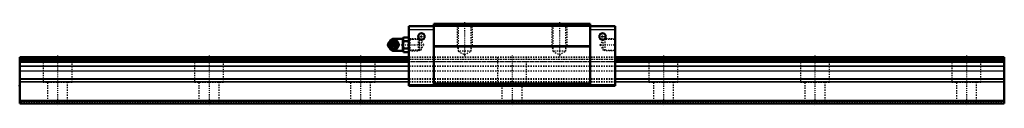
# Model space of a CAD drawing. Header units: millimetres. Extents: x -30 to 750, y -2 to 64.
import ezdxf

# ---------------------------------------------------------------- set-up
doc = ezdxf.new("R2010")
doc.units = ezdxf.units.MM
doc.linetypes.add('Center', pattern=[1.5, 0.45, -0.5, 0.05, -0.5])
doc.linetypes.add('Dashed', pattern=[2, 1, -1])
for name, color, linetype, lineweight in [('2d ConnectionPoints', 7, 'Continuous', 50), ('AM_0', 7, 'Continuous', 50), ('AM_4', 3, 'Continuous', 25), ('AM_5', 3, 'Continuous', 25), ('AM_7', 7, 'Center', 25), ('AM_9', 6, 'Dashed', 25)]:
    doc.layers.add(name, color=color, linetype=linetype, lineweight=lineweight)

# ---------------------------------------------------------------- blocks, each defined once
blk = doc.blocks.new('1_B_PT1_8_grease_nipple_joint1_SVR_0_in_SVS55R1SS780LG300BPT18308350001_0')
at = {"layer": 'AM_0'}
for p, q in [((262.45, 48.36), (262.09, 47.84)), ((264.21, 49.59), (264.44, 49.9)), ((264.44, 49.9), (268.58, 49.9)), ((273.65, 51.2), (266.15, 51.2)), ((274.17, 52.17), (273.65, 51.28)), ((273.65, 51.28), (273.65, 41.52)), ((274.17, 52.17), (277.83, 52.17)), ((274.17, 49.29), (277.83, 49.29)), ((278.35, 51.28), (277.83, 52.17)), ((262.09, 44.96), (262.45, 44.44)), ((264.44, 42.9), (264.22, 43.2)), ((264.44, 42.9), (268.58, 42.9)), ((266.15, 41.6), (273.65, 41.6)), ((270.06, 46.4), (270.46, 46.4)), ((273.65, 41.52), (274.17, 40.63)), ((274.17, 43.51), (277.83, 43.51)), ((274.17, 40.63), (277.83, 40.63)), ((277.83, 40.63), (278.35, 41.52))]:
    blk.add_line(p, q, dxfattribs=at)
for points in [[(268.18, 49.9), (268.37, 49.35), (268.59, 48.77), (268.77, 48.36), (269, 47.94), (269.31, 47.44), (269.65, 46.95), (270.06, 46.4)], [(270.46, 46.4), (270.2, 47.13), (270.03, 47.53), (269.84, 47.93), (269.53, 48.49), (269.18, 49.06), (268.88, 49.49), (268.58, 49.9)], [(274.17, 52.17), (273.97, 51.8), (273.83, 51.42), (273.74, 51.02), (273.72, 50.63), (273.76, 50.29), (273.85, 49.96), (274.17, 49.29)], [(274.17, 49.29), (273.98, 48.57), (273.84, 47.85), (273.75, 47.1), (273.72, 46.35), (273.75, 45.64), (273.84, 44.93), (273.98, 44.22), (274.17, 43.51)], [(277.83, 49.29), (278.03, 49.66), (278.17, 50.04), (278.26, 50.44), (278.28, 50.83), (278.24, 51.17), (278.15, 51.5), (277.83, 52.17)], [(277.83, 43.51), (278.02, 44.23), (278.16, 44.95), (278.25, 45.7), (278.28, 46.45), (278.25, 47.16), (278.16, 47.87), (278.02, 48.58), (277.83, 49.29)], [(270.06, 46.4), (269.65, 45.85), (269.25, 45.27), (269, 44.86), (268.77, 44.44), (268.55, 43.94), (268.37, 43.45), (268.18, 42.9)], [(268.58, 42.9), (269.1, 43.63), (269.36, 44.03), (269.6, 44.43), (269.9, 44.99), (270.15, 45.56), (270.31, 45.99), (270.46, 46.4)], [(274.17, 43.51), (273.97, 43.14), (273.83, 42.76), (273.74, 42.36), (273.72, 41.97), (273.76, 41.63), (273.85, 41.3), (274.17, 40.63)], [(277.83, 40.63), (278.03, 41), (278.17, 41.38), (278.26, 41.78), (278.28, 42.17), (278.24, 42.51), (278.15, 42.84), (277.83, 43.51)]]:
    blk.add_lwpolyline(points, dxfattribs=at)
for centre, radius, start, end in [((266.15, 48.2), 3, 90, 159.94362), ((264.91, 46.4), 3.3, 270, 90), ((266.15, 44.6), 3, 200.05638, 270)]:
    blk.add_arc(centre, radius, start, end, dxfattribs=at)
for major_axis in [(0, 2.42), (0, -1.01)]:
    blk.add_ellipse((263.9, 46.4), major_axis=major_axis, ratio=0.927184, dxfattribs=at)
blk.add_ellipse((264.91, 46.4), major_axis=(0, 3.3), ratio=0.927184, start_param=2.207257, end_param=7.217521, dxfattribs=at)
at = {"layer": 'AM_4'}
for p, q in [((266.15, 51.2), (266.15, 49.92)), ((266.15, 42.89), (266.15, 41.6))]:
    blk.add_line(p, q, dxfattribs=at)
blk.add_ellipse((265.73, 46.4), major_axis=(0, 2.94), ratio=0.927184, start_param=3.533104, end_param=5.891674, dxfattribs=at)
at = {"layer": 'AM_5', "linetype": 'Dashed'}
for p, q in [((278.35, 51.26), (279.33, 50.66)), ((286.33, 50.48), (279.33, 50.66)), ((279.35, 41.54), (279.35, 51.26)), ((278.35, 41.54), (279.33, 42.14)), ((286.33, 42.32), (279.33, 42.14))]:
    blk.add_line(p, q, dxfattribs=at)
at = {"layer": 'AM_7'}
for p, q in [((264.91, 42.94), (264.91, 49.86)), ((261.44, 46.4), (290.72, 46.4))]:
    blk.add_line(p, q, dxfattribs=at)
at = {"layer": 'AM_9'}
for p, q in [((263.15, 48.2), (263.15, 44.6)), ((266.15, 49.92), (266.15, 42.89)), ((266.92, 48.86), (267.07, 48.76)), ((285.77, 51.07), (278.35, 51.26)), ((286.35, 50.46), (285.77, 51.07)), ((285.77, 51.07), (285.77, 41.73)), ((286.35, 50.46), (286.35, 42.34)), ((262.56, 46.4), (262.96, 46.4)), ((267.1, 44.07), (266.99, 43.99)), ((268.19, 46.43), (268.19, 46.4)), ((278.35, 41.54), (285.77, 41.73)), ((285.77, 41.73), (286.35, 42.34))]:
    blk.add_line(p, q, dxfattribs=at)
for points in [[(262.56, 46.4), (262.75, 46.95), (262.97, 47.53), (262.98, 47.56)], [(264.83, 49.9), (264.57, 49.17), (264.41, 48.77), (264.21, 48.37), (263.91, 47.81), (263.56, 47.24), (263.26, 46.81), (262.96, 46.4)], [(263.03, 46.78), (263.05, 46.9), (263.13, 47.25), (263.24, 47.58), (263.39, 47.9), (263.58, 48.19), (263.8, 48.45), (264.04, 48.68), (264.31, 48.88), (264.6, 49.04), (264.9, 49.15), (265.22, 49.23), (265.54, 49.26), (265.87, 49.24), (266.19, 49.18), (266.51, 49.08), (266.8, 48.93), (266.92, 48.86)], [(263.17, 47.97), (263.38, 48.36), (263.69, 48.86), (264.03, 49.35), (264.21, 49.59)], [(265.65, 43.24), (265.53, 43.22), (265.21, 43.21), (264.89, 43.26), (264.59, 43.36), (264.31, 43.52), (264.07, 43.72), (263.86, 43.96), (263.68, 44.25), (263.54, 44.56), (263.37, 45.13), (263.29, 45.72), (263.26, 46.63), (263.35, 47.54), (263.45, 47.97), (263.6, 48.39), (263.82, 48.78), (264.1, 49.11), (264.4, 49.33), (264.73, 49.49), (265.02, 49.57), (265.33, 49.59), (265.65, 49.56)], [(265.65, 49.56), (265.8, 49.52), (265.93, 49.48), (266.04, 49.43), (266.15, 49.38)], [(266.15, 43.42), (266.76, 43.76), (267.29, 44.12), (267.74, 44.49), (268.11, 44.88), (268.4, 45.29), (268.59, 45.7), (268.7, 46.11), (268.72, 46.53), (268.64, 46.95), (268.48, 47.36), (268.23, 47.77), (267.89, 48.17), (267.46, 48.55), (266.96, 48.91), (266.38, 49.26), (266.15, 49.38)], [(262.96, 45.28), (262.93, 45.36), (262.75, 45.85), (262.56, 46.4)], [(262.96, 46.4), (263.48, 45.67), (263.74, 45.27), (263.98, 44.87), (264.28, 44.31), (264.53, 43.74), (264.69, 43.31), (264.83, 42.9)], [(266.99, 43.99), (266.87, 43.91), (266.58, 43.76), (266.28, 43.64), (265.96, 43.57), (265.64, 43.54), (265.31, 43.56), (264.99, 43.62), (264.68, 43.73), (264.38, 43.88), (264.1, 44.07), (263.85, 44.3), (263.62, 44.56), (263.43, 44.85), (263.27, 45.16), (263.14, 45.49), (263.06, 45.84), (263.03, 46.05)], [(264.22, 43.2), (264.03, 43.45), (263.63, 44.03), (263.38, 44.44), (263.17, 44.83)], [(266.15, 43.42), (266.03, 43.36), (265.91, 43.31), (265.78, 43.27), (265.65, 43.24)], [(268.19, 46.4), (268.19, 46.23), (268.15, 45.89)]]:
    blk.add_lwpolyline(points, dxfattribs=at)
for centre, start, end in [((266.15, 48.2), 159.94362, 180), ((266.15, 44.6), 180, 200.05638)]:
    blk.add_arc(centre, 3, start, end, dxfattribs=at)
for centre, major_axis, start_param, end_param in [((264.91, 46.4), (0, 3.3), 0.934336, 2.207257), ((266.93, 46.4), (0, -3.44), 3.553259, 5.871519), ((265.73, 46.4), (0, 2.94), 5.891674, 6.930695), ((266.93, 46.4), (0, 3.44), 2.729926, 6.694852), ((265.73, 46.4), (0, 2.94), 2.509365, 3.533104)]:
    blk.add_ellipse(centre, major_axis=major_axis, ratio=0.927184, start_param=start_param, end_param=end_param, dxfattribs=at)
blk.add_ellipse((265.47, 46.4), major_axis=(0, -2.94), ratio=0.927184, dxfattribs=at)
blk = doc.blocks.new('2_SVR_55R1SSB_PT1_81_Slide_0_in_SVS55R1SS780LG300BPT18308350001_0')
at = {"layer": 'AM_0'}
for p, q in [((298.2, 63), (298.2, 14)), ((421.8, 63), (298.2, 63)), ((421.8, 63), (421.8, 14)), ((298.2, 61.2), (278.35, 61.2)), ((278.35, 61.2), (278.35, 14)), ((421.8, 61.5), (298.2, 61.5)), ((441.65, 61.2), (421.8, 61.2)), ((441.65, 61.2), (441.65, 14)), ((421.8, 45.3), (298.2, 45.3)), ((421.8, 45.01), (298.2, 45.01)), ((421.8, 15.69), (298.2, 15.69)), ((298.2, 14.5), (278.35, 14.5)), ((441.65, 14), (278.35, 14)), ((441.65, 14.5), (421.8, 14.5))]:
    blk.add_line(p, q, dxfattribs=at)
for centre in [(288.2, 53), (431.8, 53)]:
    blk.add_circle(centre, 2.6, dxfattribs=at)
at = {"layer": 'AM_4'}
for p, q in [((298.2, 58.2), (278.35, 58.2)), ((441.65, 58.2), (421.8, 58.2))]:
    blk.add_line(p, q, dxfattribs=at)
at = {"layer": 'AM_5', "linetype": 'Dashed'}
for p, q in [((316.5, 63), (316.5, 45)), ((328.5, 63), (328.5, 45)), ((391.5, 63), (391.5, 45)), ((403.5, 63), (403.5, 45)), ((287.13, 50.46), (286.35, 51.06)), ((286.35, 51.06), (286.35, 41.74)), ((432.87, 50.46), (433.65, 51.06)), ((441.65, 51.26), (433.65, 51.06)), ((433.65, 51.06), (433.65, 41.74)), ((287.13, 42.34), (286.35, 41.74)), ((328.5, 45), (316.5, 45)), ((317.45, 43.2), (316.5, 45)), ((327.55, 43.2), (328.5, 45)), ((403.5, 45), (391.5, 45)), ((392.45, 43.2), (391.5, 45)), ((402.55, 43.2), (403.5, 45)), ((432.87, 42.34), (433.65, 41.74)), ((441.65, 41.54), (433.65, 41.74))]:
    blk.add_line(p, q, dxfattribs=at)
at = {"layer": 'AM_7'}
for p, q in [((322.5, 64.23), (322.5, 37.26)), ((397.5, 64.23), (397.5, 37.26)), ((288.2, 50.27), (288.2, 55.73)), ((431.8, 50.27), (431.8, 55.73)), ((285.47, 53), (290.93, 53)), ((429.07, 53), (434.53, 53)), ((429.28, 46.4), (442.24, 46.4))]:
    blk.add_line(p, q, dxfattribs=at)
at = {"layer": 'AM_9'}
for p, q in [((421.8, 62.7), (298.2, 62.7)), ((316.5, 63), (317.45, 62.05)), ((327.55, 62.05), (328.5, 63)), ((391.5, 63), (392.45, 62.05)), ((402.55, 62.05), (403.5, 63)), ((317.45, 62.05), (317.45, 41.4)), ((327.55, 62.05), (317.45, 62.05)), ((327.55, 41.4), (327.55, 62.05)), ((392.45, 62.05), (392.45, 41.4)), ((402.55, 62.05), (392.45, 62.05)), ((402.55, 41.4), (402.55, 62.05)), ((278.92, 50.67), (278.35, 51.26)), ((287.93, 50.44), (278.92, 50.67)), ((278.92, 50.67), (278.92, 42.13)), ((290.13, 46.4), (287.93, 50.44)), ((287.93, 50.44), (287.93, 42.36)), ((432.07, 50.44), (429.87, 46.4)), ((441.08, 50.67), (432.07, 50.44)), ((432.07, 50.44), (432.07, 42.36)), ((441.65, 51.26), (441.08, 50.67)), ((441.08, 50.67), (441.08, 42.13)), ((278.35, 41.54), (278.92, 42.13)), ((278.92, 42.13), (287.93, 42.36)), ((287.93, 42.36), (290.13, 46.4)), ((317.45, 41.4), (322.5, 38.48)), ((327.55, 41.4), (317.45, 41.4)), ((322.5, 38.48), (327.55, 41.4)), ((392.45, 41.4), (397.5, 38.48)), ((402.55, 41.4), (392.45, 41.4)), ((397.5, 38.48), (402.55, 41.4)), ((429.87, 46.4), (432.07, 42.36)), ((432.07, 42.36), (441.08, 42.13)), ((441.08, 42.13), (441.65, 41.54)), ((441.65, 36.5), (278.35, 36.5)), ((441.65, 36.33), (278.35, 36.33)), ((441.65, 34.8), (278.35, 34.8)), ((441.65, 34.72), (278.35, 34.72)), ((278.35, 33.2), (441.65, 33.2)), ((441.65, 32.8), (278.35, 32.8)), ((441.65, 29.39), (278.35, 29.39)), ((441.65, 29.19), (278.35, 29.19)), ((441.65, 25.6), (278.35, 25.6)), ((441.65, 19.33), (278.35, 19.33)), ((441.65, 18.9), (278.35, 18.9)), ((441.65, 17.13), (278.35, 17.13)), ((441.65, 16.7), (278.35, 16.7))]:
    blk.add_line(p, q, dxfattribs=at)
blk = doc.blocks.new('3_SVR_55R78030_R_Track_0_in_SVS55R1SS780LG300BPT18308350001_0')
at = {"layer": 'AM_0'}
for p, q in [((278.35, 36.5), (-30, 36.5)), ((-30, 36.5), (-30, 0)), ((278.35, 34.8), (-30, 34.8)), ((278.35, 32.8), (-30, 32.8)), ((750, 36.5), (441.65, 36.5)), ((750, 34.8), (441.65, 34.8)), ((750, 32.8), (441.65, 32.8)), ((750, 36.5), (750, 0)), ((750, 2), (-30, 2)), ((750, 0), (-30, 0))]:
    blk.add_line(p, q, dxfattribs=at)
at = {"layer": 'AM_4'}
for p, q in [((278.35, 36.33), (-30, 36.33)), ((750, 36.33), (441.65, 36.33)), ((278.35, 29.39), (-30, 29.39)), ((278.35, 29.19), (-30, 29.19)), ((278.35, 25.6), (-30, 25.6)), ((750, 29.39), (441.65, 29.39)), ((750, 29.19), (441.65, 29.19)), ((750, 25.6), (441.65, 25.6)), ((278.35, 19.33), (-30, 19.33)), ((278.35, 18.9), (-30, 18.9)), ((278.35, 17.13), (-30, 17.13)), ((278.35, 16.7), (-30, 16.7)), ((750, 19.33), (441.65, 19.33)), ((750, 18.9), (441.65, 18.9)), ((750, 17.13), (441.65, 17.13)), ((750, 16.7), (441.65, 16.7))]:
    blk.add_line(p, q, dxfattribs=at)
at = {"layer": 'AM_7'}
for p, q in [((0, 38.33), (0, -1.82)), ((120, 38.33), (120, -1.82)), ((240, 38.33), (240, -1.82)), ((360, 38.33), (360, -1.82)), ((480, 38.33), (480, -1.82)), ((600, 38.33), (600, -1.82)), ((720, 38.33), (720, -1.82))]:
    blk.add_line(p, q, dxfattribs=at)
at = {"layer": 'AM_9'}
for p, q in [((750, 34.72), (-30, 34.72)), ((-30, 33.2), (750, 33.2)), ((-11.5, 36.5), (-11.5, 16.5)), ((11.5, 16.5), (11.5, 36.5)), ((108.5, 36.5), (108.5, 16.5)), ((131.5, 16.5), (131.5, 36.5)), ((228.5, 36.5), (228.5, 16.5)), ((251.5, 16.5), (251.5, 36.5)), ((441.65, 36.5), (278.35, 36.5)), ((441.65, 36.33), (278.35, 36.33)), ((441.65, 34.8), (278.35, 34.8)), ((441.65, 32.8), (278.35, 32.8)), ((348.5, 36.5), (348.5, 16.5)), ((371.5, 16.5), (371.5, 36.5)), ((468.5, 36.5), (468.5, 16.5)), ((491.5, 16.5), (491.5, 36.5)), ((588.5, 36.5), (588.5, 16.5)), ((611.5, 16.5), (611.5, 36.5)), ((708.5, 36.5), (708.5, 16.5)), ((731.5, 16.5), (731.5, 36.5)), ((441.65, 29.39), (278.35, 29.39)), ((441.65, 29.19), (278.35, 29.19)), ((441.65, 25.6), (278.35, 25.6)), ((11.5, 16.5), (-11.5, 16.5)), ((-8, 16.5), (-8, 0)), ((8, 0), (8, 16.5)), ((131.5, 16.5), (108.5, 16.5)), ((112, 16.5), (112, 0)), ((128, 0), (128, 16.5)), ((251.5, 16.5), (228.5, 16.5)), ((232, 16.5), (232, 0)), ((248, 0), (248, 16.5)), ((441.65, 19.33), (278.35, 19.33)), ((441.65, 18.9), (278.35, 18.9)), ((441.65, 17.13), (278.35, 17.13)), ((441.65, 16.7), (278.35, 16.7)), ((371.5, 16.5), (348.5, 16.5)), ((352, 16.5), (352, 0)), ((368, 0), (368, 16.5)), ((491.5, 16.5), (468.5, 16.5)), ((472, 16.5), (472, 0)), ((488, 0), (488, 16.5)), ((611.5, 16.5), (588.5, 16.5)), ((592, 16.5), (592, 0)), ((608, 0), (608, 16.5)), ((731.5, 16.5), (708.5, 16.5)), ((712, 16.5), (712, 0)), ((728, 0), (728, 16.5)), ((750, 0.7), (-30, 0.7))]:
    blk.add_line(p, q, dxfattribs=at)

msp = doc.modelspace()

# ---------------------------------------------------------------- linework, layer by layer
at = {"layer": '2d ConnectionPoints'}
for p in [(278.35, 46.4), (441.65, 46.4), (-30, 14), (360, 14), (0, 0), (0, 0)]:
    msp.add_point(p, dxfattribs=at)

# ---------------------------------------------------------------- block references
for name in ['2_SVR_55R1SSB_PT1_81_Slide_0_in_SVS55R1SS780LG300BPT18308350001_0', '1_B_PT1_8_grease_nipple_joint1_SVR_0_in_SVS55R1SS780LG300BPT18308350001_0', '3_SVR_55R78030_R_Track_0_in_SVS55R1SS780LG300BPT18308350001_0']:
    msp.add_blockref(name, (0, 0))

doc.saveas('drawing.dxf')
